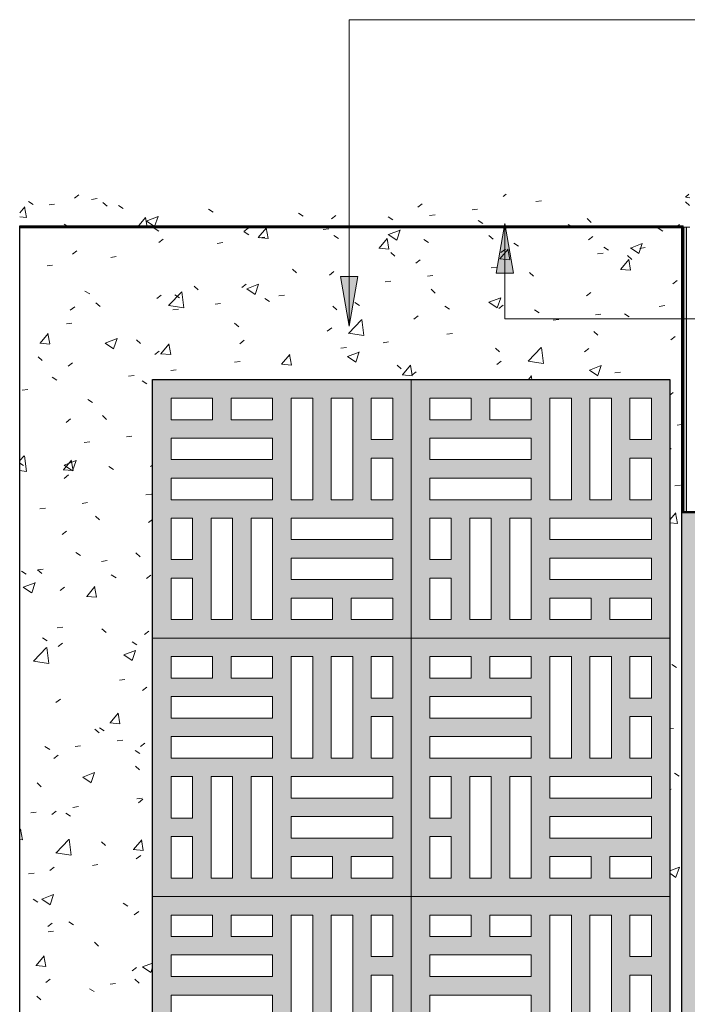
# Model space of a CAD drawing. Header units: metres. Extents: x 0.1 to 25.2, y -18.2 to 9.4.
# Tile 8 of 10: x 20.3 to 21.3, y 1.4 to 2.8. Entities that reach past the tile are written whole.
import ezdxf

# ---------------------------------------------------------------- set-up
doc = ezdxf.new("R2010")
doc.units = ezdxf.units.M
for name, color, linetype, lineweight in [('A-CLNG', 7, 'Continuous', 5), ('A-DETL-GENF', 7, 'Continuous', 5), ('A-FLOR', 7, 'Continuous', 5), ('A-FLOR-PATT', 7, 'Continuous', 5), ('A-WALL', 7, 'Continuous', 5), ('A-WALL-PATT', 7, 'Continuous', 5), ('G-ANNO-TEXT', 7, 'Continuous', 9), ('I-WALL', 7, 'Continuous', 5), ('Q-CASE', 7, 'Continuous', 5)]:
    doc.layers.add(name, color=color, linetype=linetype, lineweight=lineweight)
doc.layers.add('A-DETL', color=7, linetype='Continuous', lineweight=5, true_color=0x00a600)

# ---------------------------------------------------------------- blocks, each defined once
blk = doc.blocks.new('COBOGÓ-TACO-CHINÊS4 - COBOGÓ-TACO-CHINÊS-1852517-1b')
at = {"layer": 'Q-CASE', "true_color": 0xd2d2d2}
h = blk.add_hatch(color=254, dxfattribs=at)
h.paths.add_polyline_path([(15.2672, 1.13), (15.295, 1.13), (15.295, 1.52), (14.905, 1.52), (14.905, 1.13), (15.2548, 1.13)])
h.paths.add_polyline_path([(14.9329, 1.1579), (14.9329, 1.2205), (14.9654, 1.2205), (14.9654, 1.1579), (14.9533, 1.1579)])
h.paths.add_polyline_path([(15.2672, 1.1579), (15.2045, 1.1579), (15.2045, 1.1904), (15.2672, 1.1904)])
h.paths.add_polyline_path([(14.9933, 1.1579), (14.9933, 1.3111), (15.0258, 1.3111), (15.0258, 1.1579), (15.0198, 1.1579)])
h.paths.add_polyline_path([(15.0861, 1.1579), (15.0536, 1.1579), (15.0536, 1.3111), (15.0861, 1.3111), (15.0861, 1.1621)])
h.paths.add_polyline_path([(15.114, 1.1579), (15.114, 1.1904), (15.1766, 1.1904), (15.1766, 1.1579)])
h.paths.add_polyline_path([(15.114, 1.2182), (15.114, 1.2507), (15.2672, 1.2507), (15.2672, 1.2182), (15.2548, 1.2182)])
h.paths.add_polyline_path([(14.9329, 1.2484), (14.9329, 1.3111), (14.9654, 1.3111), (14.9654, 1.2484), (14.9415, 1.2484)])
h.paths.add_polyline_path([(15.1465, 1.2786), (15.114, 1.2786), (15.114, 1.3111), (15.2672, 1.3111), (15.2672, 1.2786), (15.1743, 1.2786)])
h.paths.add_polyline_path([(15.1465, 1.3389), (15.114, 1.3389), (15.114, 1.4921), (15.1465, 1.4921), (15.1465, 1.3714)])
h.paths.add_polyline_path([(15.1743, 1.3389), (15.1743, 1.4921), (15.2068, 1.4921), (15.2068, 1.3389)])
h.paths.add_polyline_path([(15.0861, 1.3389), (14.9329, 1.3389), (14.9329, 1.3714), (15.0861, 1.3714)])
h.paths.add_polyline_path([(15.2548, 1.3389), (15.2347, 1.3389), (15.2347, 1.4016), (15.2672, 1.4016), (15.2672, 1.3389), (15.2629, 1.3389)])
h.paths.add_polyline_path([(14.9329, 1.3993), (14.9329, 1.4318), (15.0861, 1.4318), (15.0861, 1.3993), (15.0198, 1.3993)])
h.paths.add_polyline_path([(15.2672, 1.4295), (15.2347, 1.4295), (15.2347, 1.4921), (15.2672, 1.4921)])
h.paths.add_polyline_path([(15.0583, 1.4596), (15.0234, 1.4596), (15.0234, 1.4921), (15.0861, 1.4921), (15.0861, 1.4596)])
h.paths.add_polyline_path([(14.9329, 1.4596), (14.9329, 1.4921), (14.9956, 1.4921), (14.9956, 1.4596)])
at = {"layer": 'Q-CASE'}
for p, q in [((15.295, 1.52), (14.905, 1.52)), ((14.905, 1.52), (14.905, 1.13)), ((14.9329, 1.4921), (14.9956, 1.4921)), ((14.9329, 1.4596), (14.9329, 1.4921)), ((14.9956, 1.4921), (14.9956, 1.4596)), ((15.0234, 1.4921), (15.0861, 1.4921)), ((15.0234, 1.4596), (15.0234, 1.4921)), ((15.0861, 1.4921), (15.0861, 1.4596)), ((15.114, 1.4921), (15.1465, 1.4921)), ((15.114, 1.3389), (15.114, 1.4921)), ((15.1465, 1.4921), (15.1465, 1.3389)), ((15.1743, 1.4921), (15.2068, 1.4921)), ((15.1743, 1.3389), (15.1743, 1.4921)), ((15.2068, 1.4921), (15.2068, 1.3389)), ((15.2347, 1.4295), (15.2347, 1.4921)), ((15.2347, 1.4921), (15.2672, 1.4921)), ((15.2672, 1.4921), (15.2672, 1.4295)), ((14.9956, 1.4596), (14.9329, 1.4596)), ((15.0861, 1.4596), (15.0234, 1.4596)), ((14.9329, 1.4318), (15.0861, 1.4318)), ((14.9329, 1.3993), (14.9329, 1.4318)), ((15.0861, 1.4318), (15.0861, 1.3993)), ((15.2672, 1.4295), (15.2347, 1.4295)), ((15.0861, 1.3993), (14.9329, 1.3993)), ((15.2347, 1.4016), (15.2672, 1.4016)), ((15.2347, 1.3389), (15.2347, 1.4016)), ((15.2672, 1.4016), (15.2672, 1.3389)), ((14.9329, 1.3714), (15.0861, 1.3714)), ((14.9329, 1.3389), (14.9329, 1.3714)), ((15.0861, 1.3714), (15.0861, 1.3389)), ((15.0861, 1.3389), (14.9329, 1.3389)), ((15.1465, 1.3389), (15.114, 1.3389)), ((15.2068, 1.3389), (15.1743, 1.3389)), ((15.2672, 1.3389), (15.2347, 1.3389)), ((14.9329, 1.2484), (14.9329, 1.3111)), ((14.9329, 1.3111), (14.9654, 1.3111)), ((14.9654, 1.3111), (14.9654, 1.2484)), ((14.9933, 1.3111), (15.0258, 1.3111)), ((14.9933, 1.1579), (14.9933, 1.3111)), ((15.0258, 1.3111), (15.0258, 1.1579)), ((15.0536, 1.3111), (15.0861, 1.3111)), ((15.0536, 1.1579), (15.0536, 1.3111)), ((15.0861, 1.3111), (15.0861, 1.1579)), ((15.114, 1.3111), (15.2672, 1.3111)), ((15.114, 1.2786), (15.114, 1.3111)), ((15.2672, 1.3111), (15.2672, 1.2786)), ((15.2672, 1.2786), (15.114, 1.2786)), ((14.9654, 1.2484), (14.9329, 1.2484)), ((15.114, 1.2507), (15.2672, 1.2507)), ((15.114, 1.2182), (15.114, 1.2507)), ((15.2672, 1.2507), (15.2672, 1.2182)), ((14.9329, 1.2205), (14.9654, 1.2205)), ((14.9329, 1.1579), (14.9329, 1.2205)), ((14.9654, 1.2205), (14.9654, 1.1579)), ((15.2672, 1.2182), (15.114, 1.2182)), ((15.114, 1.1904), (15.1766, 1.1904)), ((15.114, 1.1579), (15.114, 1.1904)), ((15.1766, 1.1904), (15.1766, 1.1579)), ((15.2045, 1.1904), (15.2672, 1.1904)), ((15.2045, 1.1579), (15.2045, 1.1904)), ((15.2672, 1.1904), (15.2672, 1.1579)), ((14.9654, 1.1579), (14.9329, 1.1579)), ((15.0258, 1.1579), (14.9933, 1.1579)), ((15.0861, 1.1579), (15.0536, 1.1579)), ((15.1766, 1.1579), (15.114, 1.1579)), ((15.2672, 1.1579), (15.2045, 1.1579)), ((14.905, 1.13), (15.295, 1.13))]:
    blk.add_line(p, q, dxfattribs=at)
blk = doc.blocks.new('COBOGÓ-TACO-CHINÊS5 - COBOGÓ-TACO-CHINÊS-1852594-1b')
at = {"layer": 'Q-CASE', "true_color": 0xd2d2d2}
h = blk.add_hatch(color=254, dxfattribs=at)
h.paths.add_polyline_path([(14.7848, 1.13), (14.905, 1.13), (14.905, 1.52), (14.515, 1.52), (14.515, 1.13), (14.5498, 1.13)])
h.paths.add_polyline_path([(14.6033, 1.1579), (14.6033, 1.3111), (14.6358, 1.3111), (14.6358, 1.1579)])
h.paths.add_polyline_path([(14.8772, 1.1579), (14.8145, 1.1579), (14.8145, 1.1904), (14.8772, 1.1904)])
h.paths.add_polyline_path([(14.5429, 1.1579), (14.5429, 1.2205), (14.5754, 1.2205), (14.5754, 1.1579), (14.5498, 1.1579)])
h.paths.add_polyline_path([(14.6636, 1.1579), (14.6636, 1.3111), (14.6961, 1.3111), (14.6961, 1.1579)])
h.paths.add_polyline_path([(14.7848, 1.1579), (14.724, 1.1579), (14.724, 1.1904), (14.7866, 1.1904), (14.7866, 1.1579)])
h.paths.add_polyline_path([(14.8772, 1.2182), (14.724, 1.2182), (14.724, 1.2507), (14.8772, 1.2507)])
h.paths.add_polyline_path([(14.563, 1.2484), (14.5429, 1.2484), (14.5429, 1.3111), (14.5754, 1.3111), (14.5754, 1.2484)])
h.paths.add_polyline_path([(14.724, 1.2786), (14.724, 1.3111), (14.8772, 1.3111), (14.8772, 1.2786), (14.7848, 1.2786)])
h.paths.add_polyline_path([(14.7848, 1.3389), (14.7843, 1.3389), (14.7843, 1.4921), (14.8168, 1.4921), (14.8168, 1.3389)])
h.paths.add_polyline_path([(14.7565, 1.3389), (14.724, 1.3389), (14.724, 1.4921), (14.7565, 1.4921), (14.7565, 1.4206)])
h.paths.add_polyline_path([(14.6636, 1.3389), (14.5429, 1.3389), (14.5429, 1.3714), (14.6961, 1.3714), (14.6961, 1.3389)])
h.paths.add_polyline_path([(14.8447, 1.3389), (14.8447, 1.4016), (14.8772, 1.4016), (14.8772, 1.3389), (14.8729, 1.3389)])
h.paths.add_polyline_path([(14.6961, 1.3993), (14.5429, 1.3993), (14.5429, 1.4318), (14.6961, 1.4318), (14.6961, 1.4206)])
h.paths.add_polyline_path([(14.8447, 1.4295), (14.8447, 1.4921), (14.8772, 1.4921), (14.8772, 1.4295)])
h.paths.add_polyline_path([(14.6961, 1.4596), (14.6334, 1.4596), (14.6334, 1.4921), (14.6961, 1.4921), (14.6961, 1.4774)])
h.paths.add_polyline_path([(14.6056, 1.4596), (14.5429, 1.4596), (14.5429, 1.4921), (14.6056, 1.4921)])
at = {"layer": 'Q-CASE'}
for p, q in [((14.905, 1.52), (14.515, 1.52)), ((14.905, 1.13), (14.905, 1.52)), ((14.5429, 1.4921), (14.6056, 1.4921)), ((14.5429, 1.4596), (14.5429, 1.4921)), ((14.6056, 1.4921), (14.6056, 1.4596)), ((14.6334, 1.4921), (14.6961, 1.4921)), ((14.6334, 1.4596), (14.6334, 1.4921)), ((14.6961, 1.4921), (14.6961, 1.4596)), ((14.724, 1.4921), (14.7565, 1.4921)), ((14.724, 1.3389), (14.724, 1.4921)), ((14.7565, 1.4921), (14.7565, 1.3389)), ((14.7843, 1.4921), (14.8168, 1.4921)), ((14.7843, 1.3389), (14.7843, 1.4921)), ((14.8168, 1.4921), (14.8168, 1.3389)), ((14.8447, 1.4295), (14.8447, 1.4921)), ((14.8447, 1.4921), (14.8772, 1.4921)), ((14.8772, 1.4921), (14.8772, 1.4295)), ((14.6056, 1.4596), (14.5429, 1.4596)), ((14.6961, 1.4596), (14.6334, 1.4596)), ((14.5429, 1.4318), (14.6961, 1.4318)), ((14.5429, 1.3993), (14.5429, 1.4318)), ((14.6961, 1.4318), (14.6961, 1.3993)), ((14.8772, 1.4295), (14.8447, 1.4295)), ((14.6961, 1.3993), (14.5429, 1.3993)), ((14.8447, 1.4016), (14.8772, 1.4016)), ((14.8447, 1.3389), (14.8447, 1.4016)), ((14.8772, 1.4016), (14.8772, 1.3389)), ((14.5429, 1.3714), (14.6961, 1.3714)), ((14.5429, 1.3389), (14.5429, 1.3714)), ((14.6961, 1.3714), (14.6961, 1.3389)), ((14.6961, 1.3389), (14.5429, 1.3389)), ((14.7565, 1.3389), (14.724, 1.3389)), ((14.8168, 1.3389), (14.7843, 1.3389)), ((14.8772, 1.3389), (14.8447, 1.3389)), ((14.5429, 1.2484), (14.5429, 1.3111)), ((14.5429, 1.3111), (14.5754, 1.3111)), ((14.5754, 1.3111), (14.5754, 1.2484)), ((14.6033, 1.3111), (14.6358, 1.3111)), ((14.6033, 1.1579), (14.6033, 1.3111)), ((14.6358, 1.3111), (14.6358, 1.1579)), ((14.6636, 1.3111), (14.6961, 1.3111)), ((14.6636, 1.1579), (14.6636, 1.3111)), ((14.6961, 1.3111), (14.6961, 1.1579)), ((14.724, 1.3111), (14.8772, 1.3111)), ((14.724, 1.2786), (14.724, 1.3111)), ((14.8772, 1.3111), (14.8772, 1.2786)), ((14.8772, 1.2786), (14.724, 1.2786)), ((14.5754, 1.2484), (14.5429, 1.2484)), ((14.724, 1.2507), (14.8772, 1.2507)), ((14.724, 1.2182), (14.724, 1.2507)), ((14.8772, 1.2507), (14.8772, 1.2182)), ((14.5429, 1.2205), (14.5754, 1.2205)), ((14.5429, 1.1579), (14.5429, 1.2205)), ((14.5754, 1.2205), (14.5754, 1.1579)), ((14.8772, 1.2182), (14.724, 1.2182)), ((14.724, 1.1904), (14.7866, 1.1904)), ((14.724, 1.1579), (14.724, 1.1904)), ((14.7866, 1.1904), (14.7866, 1.1579)), ((14.8145, 1.1904), (14.8772, 1.1904)), ((14.8145, 1.1579), (14.8145, 1.1904)), ((14.8772, 1.1904), (14.8772, 1.1579)), ((14.5754, 1.1579), (14.5429, 1.1579)), ((14.6358, 1.1579), (14.6033, 1.1579)), ((14.6961, 1.1579), (14.6636, 1.1579)), ((14.7866, 1.1579), (14.724, 1.1579)), ((14.8772, 1.1579), (14.8145, 1.1579)), ((14.515, 1.13), (14.905, 1.13))]:
    blk.add_line(p, q, dxfattribs=at)
blk = doc.blocks.new('COBOGÓ-TACO-CHINÊS6 - COBOGÓ-TACO-CHINÊS-1852677-1b')
at = {"layer": 'Q-CASE', "true_color": 0xd2d2d2}
h = blk.add_hatch(color=254, dxfattribs=at)
h.paths.add_polyline_path([(15.256, 1.52), (15.295, 1.52), (15.295, 1.91), (14.905, 1.91), (14.905, 1.52), (15.2548, 1.52)])
h.paths.add_polyline_path([(14.9329, 1.5479), (14.9329, 1.6105), (14.9654, 1.6105), (14.9654, 1.5479)])
h.paths.add_polyline_path([(15.1766, 1.5479), (15.114, 1.5479), (15.114, 1.5804), (15.1766, 1.5804), (15.1766, 1.5564)])
h.paths.add_polyline_path([(15.2672, 1.5479), (15.2045, 1.5479), (15.2045, 1.5804), (15.2672, 1.5804)])
h.paths.add_polyline_path([(15.0198, 1.5479), (14.9933, 1.5479), (14.9933, 1.7011), (15.0258, 1.7011), (15.0258, 1.5479)])
h.paths.add_polyline_path([(15.0861, 1.5479), (15.0536, 1.5479), (15.0536, 1.7011), (15.0861, 1.7011), (15.0861, 1.5521)])
h.paths.add_polyline_path([(15.114, 1.6082), (15.114, 1.6407), (15.2672, 1.6407), (15.2672, 1.6082), (15.1465, 1.6082)])
h.paths.add_polyline_path([(14.9415, 1.6384), (14.9329, 1.6384), (14.9329, 1.7011), (14.9654, 1.7011), (14.9654, 1.6384), (14.953, 1.6384)])
h.paths.add_polyline_path([(15.1465, 1.6686), (15.114, 1.6686), (15.114, 1.7011), (15.2672, 1.7011), (15.2672, 1.6686), (15.1743, 1.6686)])
h.paths.add_polyline_path([(15.2672, 1.7289), (15.2347, 1.7289), (15.2347, 1.7916), (15.2672, 1.7916), (15.2672, 1.7429)])
h.paths.add_polyline_path([(15.2068, 1.7289), (15.1743, 1.7289), (15.1743, 1.8821), (15.2068, 1.8821), (15.2068, 1.7519)])
h.paths.add_polyline_path([(14.9933, 1.7289), (14.9329, 1.7289), (14.9329, 1.7614), (15.0861, 1.7614), (15.0861, 1.7289), (15.0198, 1.7289)])
h.paths.add_polyline_path([(15.114, 1.7289), (15.114, 1.8821), (15.1465, 1.8821), (15.1465, 1.7289), (15.1404, 1.7289)])
h.paths.add_polyline_path([(15.0198, 1.7893), (14.9329, 1.7893), (14.9329, 1.8218), (15.0861, 1.8218), (15.0861, 1.7893)])
h.paths.add_polyline_path([(15.2347, 1.8195), (15.2347, 1.8821), (15.2672, 1.8821), (15.2672, 1.8195), (15.2548, 1.8195)])
h.paths.add_polyline_path([(15.0234, 1.8496), (15.0234, 1.8821), (15.0861, 1.8821), (15.0861, 1.8496), (15.0583, 1.8496)])
h.paths.add_polyline_path([(14.9611, 1.8496), (14.9329, 1.8496), (14.9329, 1.8821), (14.9956, 1.8821), (14.9956, 1.8496)])
at = {"layer": 'Q-CASE'}
for p, q in [((15.295, 1.91), (14.905, 1.91)), ((14.905, 1.91), (14.905, 1.52)), ((14.9329, 1.8821), (14.9956, 1.8821)), ((14.9329, 1.8496), (14.9329, 1.8821)), ((14.9956, 1.8821), (14.9956, 1.8496)), ((15.0234, 1.8821), (15.0861, 1.8821)), ((15.0234, 1.8496), (15.0234, 1.8821)), ((15.0861, 1.8821), (15.0861, 1.8496)), ((15.114, 1.8821), (15.1465, 1.8821)), ((15.114, 1.7289), (15.114, 1.8821)), ((15.1465, 1.8821), (15.1465, 1.7289)), ((15.1743, 1.8821), (15.2068, 1.8821)), ((15.1743, 1.7289), (15.1743, 1.8821)), ((15.2068, 1.8821), (15.2068, 1.7289)), ((15.2347, 1.8195), (15.2347, 1.8821)), ((15.2347, 1.8821), (15.2672, 1.8821)), ((15.2672, 1.8821), (15.2672, 1.8195)), ((14.9956, 1.8496), (14.9329, 1.8496)), ((15.0861, 1.8496), (15.0234, 1.8496)), ((14.9329, 1.8218), (15.0861, 1.8218)), ((14.9329, 1.7893), (14.9329, 1.8218)), ((15.0861, 1.8218), (15.0861, 1.7893)), ((15.2672, 1.8195), (15.2347, 1.8195)), ((15.0861, 1.7893), (14.9329, 1.7893)), ((15.2347, 1.7916), (15.2672, 1.7916)), ((15.2347, 1.7289), (15.2347, 1.7916)), ((15.2672, 1.7916), (15.2672, 1.7289)), ((14.9329, 1.7614), (15.0861, 1.7614)), ((14.9329, 1.7289), (14.9329, 1.7614)), ((15.0861, 1.7614), (15.0861, 1.7289)), ((15.0861, 1.7289), (14.9329, 1.7289)), ((15.1465, 1.7289), (15.114, 1.7289)), ((15.2068, 1.7289), (15.1743, 1.7289)), ((15.2672, 1.7289), (15.2347, 1.7289)), ((14.9329, 1.6384), (14.9329, 1.7011)), ((14.9329, 1.7011), (14.9654, 1.7011)), ((14.9654, 1.7011), (14.9654, 1.6384)), ((14.9933, 1.7011), (15.0258, 1.7011)), ((14.9933, 1.5479), (14.9933, 1.7011)), ((15.0258, 1.7011), (15.0258, 1.5479)), ((15.0536, 1.7011), (15.0861, 1.7011)), ((15.0536, 1.5479), (15.0536, 1.7011)), ((15.0861, 1.7011), (15.0861, 1.5479)), ((15.114, 1.7011), (15.2672, 1.7011)), ((15.114, 1.6686), (15.114, 1.7011)), ((15.2672, 1.7011), (15.2672, 1.6686)), ((15.2672, 1.6686), (15.114, 1.6686)), ((14.9654, 1.6384), (14.9329, 1.6384)), ((15.114, 1.6407), (15.2672, 1.6407)), ((15.114, 1.6082), (15.114, 1.6407)), ((15.2672, 1.6407), (15.2672, 1.6082)), ((14.9329, 1.6105), (14.9654, 1.6105)), ((14.9329, 1.5479), (14.9329, 1.6105)), ((14.9654, 1.6105), (14.9654, 1.5479)), ((15.2672, 1.6082), (15.114, 1.6082)), ((15.114, 1.5804), (15.1766, 1.5804)), ((15.114, 1.5479), (15.114, 1.5804)), ((15.1766, 1.5804), (15.1766, 1.5479)), ((15.2045, 1.5804), (15.2672, 1.5804)), ((15.2045, 1.5479), (15.2045, 1.5804)), ((15.2672, 1.5804), (15.2672, 1.5479)), ((14.9654, 1.5479), (14.9329, 1.5479)), ((15.0258, 1.5479), (14.9933, 1.5479)), ((15.0861, 1.5479), (15.0536, 1.5479)), ((15.1766, 1.5479), (15.114, 1.5479)), ((15.2672, 1.5479), (15.2045, 1.5479)), ((14.905, 1.52), (15.295, 1.52))]:
    blk.add_line(p, q, dxfattribs=at)
blk = doc.blocks.new('COBOGÓ-TACO-CHINÊS7 - COBOGÓ-TACO-CHINÊS-1852754-1b')
at = {"layer": 'Q-CASE', "true_color": 0xd2d2d2}
h = blk.add_hatch(color=254, dxfattribs=at)
h.paths.add_polyline_path([(14.9023, 1.52), (14.905, 1.52), (14.905, 1.91), (14.515, 1.91), (14.515, 1.52), (14.8772, 1.52)])
h.paths.add_polyline_path([(14.8772, 1.5479), (14.8145, 1.5479), (14.8145, 1.5804), (14.8772, 1.5804)])
h.paths.add_polyline_path([(14.7848, 1.5479), (14.724, 1.5479), (14.724, 1.5804), (14.7866, 1.5804), (14.7866, 1.5479)])
h.paths.add_polyline_path([(14.6033, 1.5479), (14.6033, 1.7011), (14.6358, 1.7011), (14.6358, 1.5479)])
h.paths.add_polyline_path([(14.5498, 1.5479), (14.5429, 1.5479), (14.5429, 1.6105), (14.5754, 1.6105), (14.5754, 1.5479)])
h.paths.add_polyline_path([(14.6636, 1.5479), (14.6636, 1.7011), (14.6961, 1.7011), (14.6961, 1.5479)])
h.paths.add_polyline_path([(14.8772, 1.6082), (14.724, 1.6082), (14.724, 1.6407), (14.8772, 1.6407)])
h.paths.add_polyline_path([(14.5429, 1.6384), (14.5429, 1.7011), (14.5754, 1.7011), (14.5754, 1.6384), (14.5498, 1.6384)])
h.paths.add_polyline_path([(14.7323, 1.6686), (14.724, 1.6686), (14.724, 1.7011), (14.8772, 1.7011), (14.8772, 1.6686), (14.7848, 1.6686)])
h.paths.add_polyline_path([(14.6961, 1.7289), (14.5429, 1.7289), (14.5429, 1.7614), (14.6961, 1.7614), (14.6961, 1.7519)])
h.paths.add_polyline_path([(14.8772, 1.7289), (14.8447, 1.7289), (14.8447, 1.7916), (14.8772, 1.7916), (14.8772, 1.7519)])
h.paths.add_polyline_path([(14.8168, 1.7289), (14.7843, 1.7289), (14.7843, 1.8821), (14.8168, 1.8821), (14.8168, 1.7519)])
h.paths.add_polyline_path([(14.7565, 1.7289), (14.724, 1.7289), (14.724, 1.8821), (14.7565, 1.8821), (14.7565, 1.7519)])
h.paths.add_polyline_path([(14.5498, 1.7893), (14.5429, 1.7893), (14.5429, 1.8218), (14.6961, 1.8218), (14.6961, 1.7893)])
h.paths.add_polyline_path([(14.8447, 1.8195), (14.8447, 1.8821), (14.8772, 1.8821), (14.8772, 1.8195)])
h.paths.add_polyline_path([(14.6683, 1.8496), (14.6334, 1.8496), (14.6334, 1.8821), (14.6961, 1.8821), (14.6961, 1.8496)])
h.paths.add_polyline_path([(14.5429, 1.8496), (14.5429, 1.8821), (14.6056, 1.8821), (14.6056, 1.8496), (14.5498, 1.8496)])
at = {"layer": 'Q-CASE'}
for p, q in [((14.905, 1.91), (14.515, 1.91)), ((14.905, 1.52), (14.905, 1.91)), ((14.5429, 1.8821), (14.6056, 1.8821)), ((14.5429, 1.8496), (14.5429, 1.8821)), ((14.6056, 1.8821), (14.6056, 1.8496)), ((14.6334, 1.8821), (14.6961, 1.8821)), ((14.6334, 1.8496), (14.6334, 1.8821)), ((14.6961, 1.8821), (14.6961, 1.8496)), ((14.724, 1.8821), (14.7565, 1.8821)), ((14.724, 1.7289), (14.724, 1.8821)), ((14.7565, 1.8821), (14.7565, 1.7289)), ((14.7843, 1.8821), (14.8168, 1.8821)), ((14.7843, 1.7289), (14.7843, 1.8821)), ((14.8168, 1.8821), (14.8168, 1.7289)), ((14.8447, 1.8195), (14.8447, 1.8821)), ((14.8447, 1.8821), (14.8772, 1.8821)), ((14.8772, 1.8821), (14.8772, 1.8195)), ((14.6056, 1.8496), (14.5429, 1.8496)), ((14.6961, 1.8496), (14.6334, 1.8496)), ((14.5429, 1.8218), (14.6961, 1.8218)), ((14.5429, 1.7893), (14.5429, 1.8218)), ((14.6961, 1.8218), (14.6961, 1.7893)), ((14.8772, 1.8195), (14.8447, 1.8195)), ((14.6961, 1.7893), (14.5429, 1.7893)), ((14.8447, 1.7916), (14.8772, 1.7916)), ((14.8447, 1.7289), (14.8447, 1.7916)), ((14.8772, 1.7916), (14.8772, 1.7289)), ((14.5429, 1.7614), (14.6961, 1.7614)), ((14.5429, 1.7289), (14.5429, 1.7614)), ((14.6961, 1.7614), (14.6961, 1.7289)), ((14.6961, 1.7289), (14.5429, 1.7289)), ((14.7565, 1.7289), (14.724, 1.7289)), ((14.8168, 1.7289), (14.7843, 1.7289)), ((14.8772, 1.7289), (14.8447, 1.7289)), ((14.5429, 1.6384), (14.5429, 1.7011)), ((14.5429, 1.7011), (14.5754, 1.7011)), ((14.5754, 1.7011), (14.5754, 1.6384)), ((14.6033, 1.7011), (14.6358, 1.7011)), ((14.6033, 1.5479), (14.6033, 1.7011)), ((14.6358, 1.7011), (14.6358, 1.5479)), ((14.6636, 1.7011), (14.6961, 1.7011)), ((14.6636, 1.5479), (14.6636, 1.7011)), ((14.6961, 1.7011), (14.6961, 1.5479)), ((14.724, 1.7011), (14.8772, 1.7011)), ((14.724, 1.6686), (14.724, 1.7011)), ((14.8772, 1.7011), (14.8772, 1.6686)), ((14.8772, 1.6686), (14.724, 1.6686)), ((14.5754, 1.6384), (14.5429, 1.6384)), ((14.724, 1.6407), (14.8772, 1.6407)), ((14.724, 1.6082), (14.724, 1.6407)), ((14.8772, 1.6407), (14.8772, 1.6082)), ((14.5429, 1.6105), (14.5754, 1.6105)), ((14.5429, 1.5479), (14.5429, 1.6105)), ((14.5754, 1.6105), (14.5754, 1.5479)), ((14.8772, 1.6082), (14.724, 1.6082)), ((14.724, 1.5804), (14.7866, 1.5804)), ((14.724, 1.5479), (14.724, 1.5804)), ((14.7866, 1.5804), (14.7866, 1.5479)), ((14.8145, 1.5804), (14.8772, 1.5804)), ((14.8145, 1.5479), (14.8145, 1.5804)), ((14.8772, 1.5804), (14.8772, 1.5479)), ((14.5754, 1.5479), (14.5429, 1.5479)), ((14.6358, 1.5479), (14.6033, 1.5479)), ((14.6961, 1.5479), (14.6636, 1.5479)), ((14.7866, 1.5479), (14.724, 1.5479)), ((14.8772, 1.5479), (14.8145, 1.5479)), ((14.515, 1.52), (14.905, 1.52))]:
    blk.add_line(p, q, dxfattribs=at)
blk = doc.blocks.new('COBOGÓ-TACO-CHINÊS8 - COBOGÓ-TACO-CHINÊS-1852837-1b')
at = {"layer": 'Q-CASE', "true_color": 0xd2d2d2}
h = blk.add_hatch(color=254, dxfattribs=at)
h.paths.add_polyline_path([(15.2548, 1.91), (15.295, 1.91), (15.295, 2.3), (14.905, 2.3), (14.905, 1.91), (15.0198, 1.91)])
h.paths.add_polyline_path([(15.2548, 1.9379), (15.2045, 1.9379), (15.2045, 1.9704), (15.2672, 1.9704), (15.2672, 1.9379)])
h.paths.add_polyline_path([(15.0258, 1.9379), (14.9933, 1.9379), (14.9933, 2.0911), (15.0258, 2.0911), (15.0258, 2.0832)])
h.paths.add_polyline_path([(15.114, 1.9379), (15.114, 1.9704), (15.1766, 1.9704), (15.1766, 1.9379)])
h.paths.add_polyline_path([(15.0861, 1.9379), (15.0536, 1.9379), (15.0536, 2.0911), (15.0861, 2.0911), (15.0861, 1.9421)])
h.paths.add_polyline_path([(14.9329, 1.9379), (14.9329, 2.0005), (14.9654, 2.0005), (14.9654, 1.9379)])
h.paths.add_polyline_path([(15.114, 1.9982), (15.114, 2.0307), (15.2672, 2.0307), (15.2672, 1.9982), (15.2548, 1.9982)])
h.paths.add_polyline_path([(14.953, 2.0284), (14.9329, 2.0284), (14.9329, 2.0911), (14.9654, 2.0911), (14.9654, 2.0284)])
h.paths.add_polyline_path([(15.114, 2.0586), (15.114, 2.0911), (15.2672, 2.0911), (15.2672, 2.0586), (15.2548, 2.0586)])
h.paths.add_polyline_path([(15.2629, 2.1189), (15.2347, 2.1189), (15.2347, 2.1816), (15.2672, 2.1816), (15.2672, 2.1189)])
h.paths.add_polyline_path([(15.114, 2.1189), (15.114, 2.2721), (15.1465, 2.2721), (15.1465, 2.1189), (15.1404, 2.1189)])
h.paths.add_polyline_path([(15.0258, 2.1189), (14.9329, 2.1189), (14.9329, 2.1514), (15.0861, 2.1514), (15.0861, 2.1189), (15.0536, 2.1189)])
h.paths.add_polyline_path([(15.1743, 2.1189), (15.1743, 2.2721), (15.2068, 2.2721), (15.2068, 2.1189)])
h.paths.add_polyline_path([(15.0861, 2.1793), (14.9329, 2.1793), (14.9329, 2.2118), (15.0861, 2.2118)])
h.paths.add_polyline_path([(15.2548, 2.2095), (15.2347, 2.2095), (15.2347, 2.2721), (15.2672, 2.2721), (15.2672, 2.2095)])
h.paths.add_polyline_path([(14.9956, 2.2396), (14.9329, 2.2396), (14.9329, 2.2721), (14.9956, 2.2721), (14.9956, 2.2488)])
h.paths.add_polyline_path([(15.0583, 2.2396), (15.0234, 2.2396), (15.0234, 2.2721), (15.0861, 2.2721), (15.0861, 2.2396)])
at = {"layer": 'Q-CASE'}
for p, q in [((14.905, 2.3), (14.905, 1.91)), ((14.9329, 2.2721), (14.9956, 2.2721)), ((14.9329, 2.2396), (14.9329, 2.2721)), ((14.9956, 2.2721), (14.9956, 2.2396)), ((15.0234, 2.2721), (15.0861, 2.2721)), ((15.0234, 2.2396), (15.0234, 2.2721)), ((15.0861, 2.2721), (15.0861, 2.2396)), ((15.114, 2.2721), (15.1465, 2.2721)), ((15.114, 2.1189), (15.114, 2.2721)), ((15.1465, 2.2721), (15.1465, 2.1189)), ((15.1743, 2.2721), (15.2068, 2.2721)), ((15.1743, 2.1189), (15.1743, 2.2721)), ((15.2068, 2.2721), (15.2068, 2.1189)), ((15.2347, 2.2095), (15.2347, 2.2721)), ((15.2347, 2.2721), (15.2672, 2.2721)), ((15.2672, 2.2721), (15.2672, 2.2095)), ((14.9956, 2.2396), (14.9329, 2.2396)), ((15.0861, 2.2396), (15.0234, 2.2396)), ((14.9329, 2.2118), (15.0861, 2.2118)), ((14.9329, 2.1793), (14.9329, 2.2118)), ((15.0861, 2.2118), (15.0861, 2.1793)), ((15.2672, 2.2095), (15.2347, 2.2095)), ((15.0861, 2.1793), (14.9329, 2.1793)), ((15.2347, 2.1816), (15.2672, 2.1816)), ((15.2347, 2.1189), (15.2347, 2.1816)), ((15.2672, 2.1816), (15.2672, 2.1189)), ((14.9329, 2.1514), (15.0861, 2.1514)), ((14.9329, 2.1189), (14.9329, 2.1514)), ((15.0861, 2.1514), (15.0861, 2.1189)), ((15.0861, 2.1189), (14.9329, 2.1189)), ((15.1465, 2.1189), (15.114, 2.1189)), ((15.2068, 2.1189), (15.1743, 2.1189)), ((15.2672, 2.1189), (15.2347, 2.1189)), ((14.9329, 2.0284), (14.9329, 2.0911)), ((14.9329, 2.0911), (14.9654, 2.0911)), ((14.9654, 2.0911), (14.9654, 2.0284)), ((14.9933, 2.0911), (15.0258, 2.0911)), ((14.9933, 1.9379), (14.9933, 2.0911)), ((15.0258, 2.0911), (15.0258, 1.9379)), ((15.0536, 2.0911), (15.0861, 2.0911)), ((15.0536, 1.9379), (15.0536, 2.0911)), ((15.0861, 2.0911), (15.0861, 1.9379)), ((15.114, 2.0911), (15.2672, 2.0911)), ((15.114, 2.0586), (15.114, 2.0911)), ((15.2672, 2.0911), (15.2672, 2.0586)), ((15.2672, 2.0586), (15.114, 2.0586)), ((14.9654, 2.0284), (14.9329, 2.0284)), ((15.114, 2.0307), (15.2672, 2.0307)), ((15.114, 1.9982), (15.114, 2.0307)), ((15.2672, 2.0307), (15.2672, 1.9982)), ((14.9329, 2.0005), (14.9654, 2.0005)), ((14.9329, 1.9379), (14.9329, 2.0005)), ((14.9654, 2.0005), (14.9654, 1.9379)), ((15.2672, 1.9982), (15.114, 1.9982)), ((15.114, 1.9704), (15.1766, 1.9704)), ((15.114, 1.9379), (15.114, 1.9704)), ((15.1766, 1.9704), (15.1766, 1.9379)), ((15.2045, 1.9704), (15.2672, 1.9704)), ((15.2045, 1.9379), (15.2045, 1.9704)), ((15.2672, 1.9704), (15.2672, 1.9379)), ((14.9654, 1.9379), (14.9329, 1.9379)), ((15.0258, 1.9379), (14.9933, 1.9379)), ((15.0861, 1.9379), (15.0536, 1.9379)), ((15.1766, 1.9379), (15.114, 1.9379)), ((15.2672, 1.9379), (15.2045, 1.9379)), ((14.905, 1.91), (15.295, 1.91))]:
    blk.add_line(p, q, dxfattribs=at)
blk = doc.blocks.new('COBOGÓ-TACO-CHINÊS10 - COBOGÓ-TACO-CHINÊS-1852914-1b')
at = {"layer": 'Q-CASE', "true_color": 0xd2d2d2}
h = blk.add_hatch(color=254, dxfattribs=at)
h.paths.add_polyline_path([(14.5498, 1.91), (14.905, 1.91), (14.905, 2.3), (14.515, 2.3), (14.515, 1.91)])
h.paths.add_polyline_path([(14.724, 1.9379), (14.724, 1.9704), (14.7866, 1.9704), (14.7866, 1.9379), (14.7848, 1.9379)])
h.paths.add_polyline_path([(14.6961, 1.9379), (14.6636, 1.9379), (14.6636, 2.0911), (14.6961, 2.0911), (14.6961, 1.9421)])
h.paths.add_polyline_path([(14.5498, 1.9379), (14.5429, 1.9379), (14.5429, 2.0005), (14.5754, 2.0005), (14.5754, 1.9379)])
h.paths.add_polyline_path([(14.6033, 1.9379), (14.6033, 2.0911), (14.6358, 2.0911), (14.6358, 1.9379)])
h.paths.add_polyline_path([(14.8145, 1.9379), (14.8145, 1.9704), (14.8772, 1.9704), (14.8772, 1.9379)])
h.paths.add_polyline_path([(14.724, 1.9982), (14.724, 2.0307), (14.8772, 2.0307), (14.8772, 1.9982), (14.7848, 1.9982)])
h.paths.add_polyline_path([(14.5429, 2.0284), (14.5429, 2.0911), (14.5754, 2.0911), (14.5754, 2.0284), (14.5498, 2.0284)])
h.paths.add_polyline_path([(14.8772, 2.0586), (14.724, 2.0586), (14.724, 2.0911), (14.8772, 2.0911), (14.8772, 2.0832)])
h.paths.add_polyline_path([(14.724, 2.1189), (14.724, 2.2721), (14.7565, 2.2721), (14.7565, 2.1189), (14.7504, 2.1189)])
h.paths.add_polyline_path([(14.5754, 2.1189), (14.5429, 2.1189), (14.5429, 2.1514), (14.6961, 2.1514), (14.6961, 2.1189), (14.6033, 2.1189)])
h.paths.add_polyline_path([(14.7843, 2.1189), (14.7843, 2.2721), (14.8168, 2.2721), (14.8168, 2.1189), (14.7848, 2.1189)])
h.paths.add_polyline_path([(14.8447, 2.1189), (14.8447, 2.1816), (14.8772, 2.1816), (14.8772, 2.1189), (14.8729, 2.1189)])
h.paths.add_polyline_path([(14.5498, 2.1793), (14.5429, 2.1793), (14.5429, 2.2118), (14.6961, 2.2118), (14.6961, 2.1793)])
h.paths.add_polyline_path([(14.8447, 2.2095), (14.8447, 2.2721), (14.8772, 2.2721), (14.8772, 2.2095)])
h.paths.add_polyline_path([(14.6683, 2.2396), (14.6334, 2.2396), (14.6334, 2.2721), (14.6961, 2.2721), (14.6961, 2.2396)])
h.paths.add_polyline_path([(14.5498, 2.2396), (14.5429, 2.2396), (14.5429, 2.2721), (14.6056, 2.2721), (14.6056, 2.2396)])
at = {"layer": 'Q-CASE'}
for p, q in [((14.905, 1.91), (14.905, 2.3)), ((14.5429, 2.2721), (14.6056, 2.2721)), ((14.5429, 2.2396), (14.5429, 2.2721)), ((14.6056, 2.2721), (14.6056, 2.2396)), ((14.6334, 2.2721), (14.6961, 2.2721)), ((14.6334, 2.2396), (14.6334, 2.2721)), ((14.6961, 2.2721), (14.6961, 2.2396)), ((14.724, 2.2721), (14.7565, 2.2721)), ((14.724, 2.1189), (14.724, 2.2721)), ((14.7565, 2.2721), (14.7565, 2.1189)), ((14.7843, 2.2721), (14.8168, 2.2721)), ((14.7843, 2.1189), (14.7843, 2.2721)), ((14.8168, 2.2721), (14.8168, 2.1189)), ((14.8447, 2.2095), (14.8447, 2.2721)), ((14.8447, 2.2721), (14.8772, 2.2721)), ((14.8772, 2.2721), (14.8772, 2.2095)), ((14.6056, 2.2396), (14.5429, 2.2396)), ((14.6961, 2.2396), (14.6334, 2.2396)), ((14.5429, 2.2118), (14.6961, 2.2118)), ((14.5429, 2.1793), (14.5429, 2.2118)), ((14.6961, 2.2118), (14.6961, 2.1793)), ((14.8772, 2.2095), (14.8447, 2.2095)), ((14.6961, 2.1793), (14.5429, 2.1793)), ((14.8447, 2.1816), (14.8772, 2.1816)), ((14.8447, 2.1189), (14.8447, 2.1816)), ((14.8772, 2.1816), (14.8772, 2.1189)), ((14.5429, 2.1514), (14.6961, 2.1514)), ((14.5429, 2.1189), (14.5429, 2.1514)), ((14.6961, 2.1514), (14.6961, 2.1189)), ((14.6961, 2.1189), (14.5429, 2.1189)), ((14.7565, 2.1189), (14.724, 2.1189)), ((14.8168, 2.1189), (14.7843, 2.1189)), ((14.8772, 2.1189), (14.8447, 2.1189)), ((14.5429, 2.0284), (14.5429, 2.0911)), ((14.5429, 2.0911), (14.5754, 2.0911)), ((14.5754, 2.0911), (14.5754, 2.0284)), ((14.6033, 2.0911), (14.6358, 2.0911)), ((14.6033, 1.9379), (14.6033, 2.0911)), ((14.6358, 2.0911), (14.6358, 1.9379)), ((14.6636, 2.0911), (14.6961, 2.0911)), ((14.6636, 1.9379), (14.6636, 2.0911)), ((14.6961, 2.0911), (14.6961, 1.9379)), ((14.724, 2.0911), (14.8772, 2.0911)), ((14.724, 2.0586), (14.724, 2.0911)), ((14.8772, 2.0911), (14.8772, 2.0586)), ((14.8772, 2.0586), (14.724, 2.0586)), ((14.5754, 2.0284), (14.5429, 2.0284)), ((14.724, 2.0307), (14.8772, 2.0307)), ((14.724, 1.9982), (14.724, 2.0307)), ((14.8772, 2.0307), (14.8772, 1.9982)), ((14.5429, 2.0005), (14.5754, 2.0005)), ((14.5429, 1.9379), (14.5429, 2.0005)), ((14.5754, 2.0005), (14.5754, 1.9379)), ((14.8772, 1.9982), (14.724, 1.9982)), ((14.724, 1.9704), (14.7866, 1.9704)), ((14.724, 1.9379), (14.724, 1.9704)), ((14.7866, 1.9704), (14.7866, 1.9379)), ((14.8145, 1.9704), (14.8772, 1.9704)), ((14.8145, 1.9379), (14.8145, 1.9704)), ((14.8772, 1.9704), (14.8772, 1.9379)), ((14.5754, 1.9379), (14.5429, 1.9379)), ((14.6358, 1.9379), (14.6033, 1.9379)), ((14.6961, 1.9379), (14.6636, 1.9379)), ((14.7866, 1.9379), (14.724, 1.9379)), ((14.8772, 1.9379), (14.8145, 1.9379)), ((14.515, 1.91), (14.905, 1.91))]:
    blk.add_line(p, q, dxfattribs=at)

msp = doc.modelspace()

# ---------------------------------------------------------------- hatches: boundary and pattern name
at = {"layer": 'A-DETL-GENF', "true_color": 0xdbcc9e}
msp.add_hatch(color=9, dxfattribs=at).paths.add_polyline_path([(21.2762, 0), (21.3163, 0), (21.3163, 2.1), (21.2738, 2.1), (21.2738, 0)])
at = {"layer": 'A-FLOR-PATT', "true_color": 0x787878}
h = msp.add_hatch(dxfattribs=at)
h.set_pattern_fill('FP_10', color=8, style=0, pattern_type=2)
h.set_pattern_definition([(50, (6.40101, 0), (0.1821895, -0.015938), [0.01905, -0.20955]), (355, (6.40101, 0), (-0.0352423, 0.1910586), [0.01524, -0.16764]), (100.451, (6.41619, -0.00133), (0.146942, 0.1751196), [0.01619, -0.17809]), (46.184, (6.401, 0.0508), (0.2710768, -0.0420454), [0.02857, -0.31432]), (96.636, (6.4236, 0.0473), (0.237407, 0.2474328), [0.02429, -0.26714]), (351.184, (6.401, 0.0508), (0.237406, 0.247428), [0.02286, -0.25146]), (21, (6.42641, 0.0381), (0.1516197, -0.1022669), [0.01905, -0.20955]), (326, (6.42641, 0.0381), (0.0618035, 0.1841894), [0.01524, -0.16764]), (71.451, (6.43904, 0.02958), (0.213418, 0.0819242), [0.01619, -0.17809]), (37.5, (6.40101, 0), (0.00308637, 0.08455105), [0.00838, -0.15723, 0.00838, -0.1618, -0.16827]), (37.5, (6.40101, 0), (0.00308637, 0.08455105), [-0.33579, 0.00838, -0.15989]), (7.5, (6.40101, 0), (0.06681573, 0.10017824), [0.00838, -0.08865, 0.00838, -0.15342, -0.06414]), (7.5, (6.40101, 0), (0.06681573, 0.10017824), [-0.25883, 0.00838, -0.05575]), (327.5, (6.34437, 0), (0.13558658, -0.0057276), [0.00838, -0.05512, 0.00838, -0.18974, -0.26289]), (327.5, (6.34437, 0), (0.13558658, -0.0057276), [-0.26162, 0.00838, -0.25451]), (317.5, (6.31897, 0), (0.1481253, 0.0254287), [0.00838, -0.07417, 0.00838, -0.12319, -0.18669]), (317.5, (6.31897, 0), (0.1481253, 0.0254287), [-0.21412, 0.00838, -0.17831])])
h.paths.add_polyline_path([(21.4288, 2.53), (24.0363, 2.53), (24.0363, 2.5801), (21.4263, 2.5801), (21.4263, 2.53)])
h.paths.add_polyline_path([(20.4763, 2.53), (21.2863, 2.53), (21.2863, 2.5801), (20.276, 2.5801), (20.276, 2.53)])
at = {"layer": 'A-WALL-PATT', "true_color": 0xa2a2a2}
h = msp.add_hatch(dxfattribs=at)
h.set_pattern_fill('FP_13', color=253, style=0, pattern_type=2)
h.set_pattern_definition([(50, (6.40101, 0), (0.1821895, -0.015938), [0.01905, -0.20955]), (355, (6.40101, 0), (-0.0352423, 0.1910586), [0.01524, -0.16764]), (100.451, (6.41619, -0.00133), (0.146942, 0.1751196), [0.01619, -0.17809]), (46.184, (6.401, 0.0508), (0.2710768, -0.0420454), [0.02857, -0.31432]), (96.636, (6.4236, 0.0473), (0.237407, 0.2474328), [0.02429, -0.26714]), (351.184, (6.401, 0.0508), (0.237406, 0.247428), [0.02286, -0.25146]), (21, (6.42641, 0.0381), (0.1516197, -0.1022669), [0.01905, -0.20955]), (326, (6.42641, 0.0381), (0.0618035, 0.1841894), [0.01524, -0.16764]), (71.451, (6.43904, 0.02958), (0.213418, 0.0819242), [0.01619, -0.17809]), (37.5, (6.40101, 0), (0.00308637, 0.08455105), [0.00838, -0.15723, 0.00838, -0.1618, -0.16827]), (37.5, (6.40101, 0), (0.00308637, 0.08455105), [-0.33579, 0.00838, -0.15989]), (7.5, (6.40101, 0), (0.06681573, 0.10017824), [0.00838, -0.08865, 0.00838, -0.15342, -0.06413]), (7.5, (6.40101, 0), (0.06681573, 0.10017824), [-0.25883, 0.00838, -0.05575]), (327.5, (6.34437, 0), (0.13558658, -0.0057276), [0.00838, -0.05512, 0.00838, -0.18974, -0.26289]), (327.5, (6.34437, 0), (0.13558658, -0.0057276), [-0.26162, 0.00838, -0.25451]), (317.5, (6.31897, 0), (0.1481253, 0.0254287), [0.00838, -0.07417, 0.00838, -0.12319, -0.18669]), (317.5, (6.31897, 0), (0.1481253, 0.0254287), [-0.21412, 0.00838, -0.17831])])
h.paths.add_polyline_path([(21.2717, -0.02), (21.2738, -0.02), (21.2738, 2.53), (20.276, 2.53), (20.276, -0.02), (21.2161, -0.02)])
h.paths.add_polyline_path([(21.2161, 0.35), (20.4763, 0.35), (20.4763, 2.3), (21.2563, 2.3), (21.2563, 0.35)])
at = {"layer": 'G-ANNO-TEXT'}
for points in [[(21.0073, 2.5355), (20.9941, 2.4605), (21.0205, 2.4605)], [(20.7726, 2.3809), (20.7858, 2.4559), (20.7594, 2.4559)]]:
    msp.add_hatch(color=256, dxfattribs=at).paths.add_polyline_path(points)
at = {"layer": 'I-WALL', "true_color": 0xf4eccd}
msp.add_hatch(color=254, dxfattribs=at).paths.add_polyline_path([(21.2743, 2.1), (21.2763, 2.1), (21.2763, 2.53), (21.2738, 2.53), (21.2738, 2.1)])
at = {"layer": 'I-WALL', "true_color": 0xdbcc9e}
h = msp.add_hatch(color=9, dxfattribs=at)
h.paths.add_polyline_path([(21.2813, -0.07), (21.2813, -0.02), (21.2763, -0.02), (21.2763, -0.07)])
h.paths.add_polyline_path([(21.2763, 2.1), (21.2813, 2.1), (21.2813, 2.53), (21.2763, 2.53), (21.2763, 2.2488)])

# ---------------------------------------------------------------- linework, layer by layer
at = {"layer": 'A-CLNG'}
for p, q in [((21.2763, 2.532), (20.276, 2.532)), ((21.2763, 2.531), (20.276, 2.531)), ((21.2763, 2.53), (21.2763, 2.532))]:
    msp.add_line(p, q, dxfattribs=at)
at = {"layer": 'A-DETL', "color": 7, "lineweight": 25}
for p, q in [((20.2762, -0.02), (20.2762, 2.532)), ((20.4763, 2.3), (21.2563, 2.3)), ((20.4763, 0.35), (20.4763, 2.3)), ((21.2563, 2.3), (21.2563, 0.35))]:
    msp.add_line(p, q, dxfattribs=at)
at = {"layer": 'A-DETL', "color": 7, "lineweight": 50}
msp.add_line((21.3163, 2.1), (21.2738, 2.1), dxfattribs=at)
at = {"layer": 'A-DETL', "color": 7, "lineweight": 30}
msp.add_line((21.2738, 2.1), (21.2738, 0), dxfattribs=at)
at = {"layer": 'A-FLOR', "lineweight": 50}
msp.add_line((20.276, 2.53), (21.2763, 2.53), dxfattribs=at)
at = {"layer": 'A-WALL'}
for p, q in [((21.2863, 2.53), (21.2763, 2.53)), ((21.2813, 2.1), (21.2813, 2.53))]:
    msp.add_line(p, q, dxfattribs=at)
at = {"layer": 'G-ANNO-TEXT'}
for p, q in [((20.7726, 2.8432), (23.6272, 2.8432)), ((20.7726, 2.3809), (20.7726, 2.8432)), ((21.0073, 2.5355), (20.9941, 2.4605)), ((21.0205, 2.4605), (21.0073, 2.5355)), ((21.0073, 2.5355), (21.0073, 2.3917)), ((20.7858, 2.4559), (20.7594, 2.4559)), ((20.7594, 2.4559), (20.7726, 2.3809)), ((20.7726, 2.3809), (20.7858, 2.4559)), ((20.9941, 2.4605), (21.0205, 2.4605)), ((21.0073, 2.3917), (24.134, 2.3917))]:
    msp.add_line(p, q, dxfattribs=at)
at = {"layer": 'I-WALL'}
for p, q in [((21.2738, 2.1), (21.2738, 2.53)), ((20.4763, 2.3), (21.2563, 2.3)), ((20.4763, 0.35), (20.4763, 2.3)), ((21.2563, 2.3), (21.2563, 0.35))]:
    msp.add_line(p, q, dxfattribs=at)
at = {"layer": 'I-WALL', "lineweight": 50}
msp.add_line((21.2763, 2.53), (21.2763, 2.1), dxfattribs=at)

# ---------------------------------------------------------------- block references
at = {"layer": 'Q-CASE'}
for name in ['COBOGÓ-TACO-CHINÊS10 - COBOGÓ-TACO-CHINÊS-1852914-1b', 'COBOGÓ-TACO-CHINÊS8 - COBOGÓ-TACO-CHINÊS-1852837-1b', 'COBOGÓ-TACO-CHINÊS7 - COBOGÓ-TACO-CHINÊS-1852754-1b', 'COBOGÓ-TACO-CHINÊS6 - COBOGÓ-TACO-CHINÊS-1852677-1b', 'COBOGÓ-TACO-CHINÊS5 - COBOGÓ-TACO-CHINÊS-1852594-1b', 'COBOGÓ-TACO-CHINÊS4 - COBOGÓ-TACO-CHINÊS-1852517-1b']:
    msp.add_blockref(name, (5.9612, 0), dxfattribs=at)

doc.saveas('drawing.dxf')
